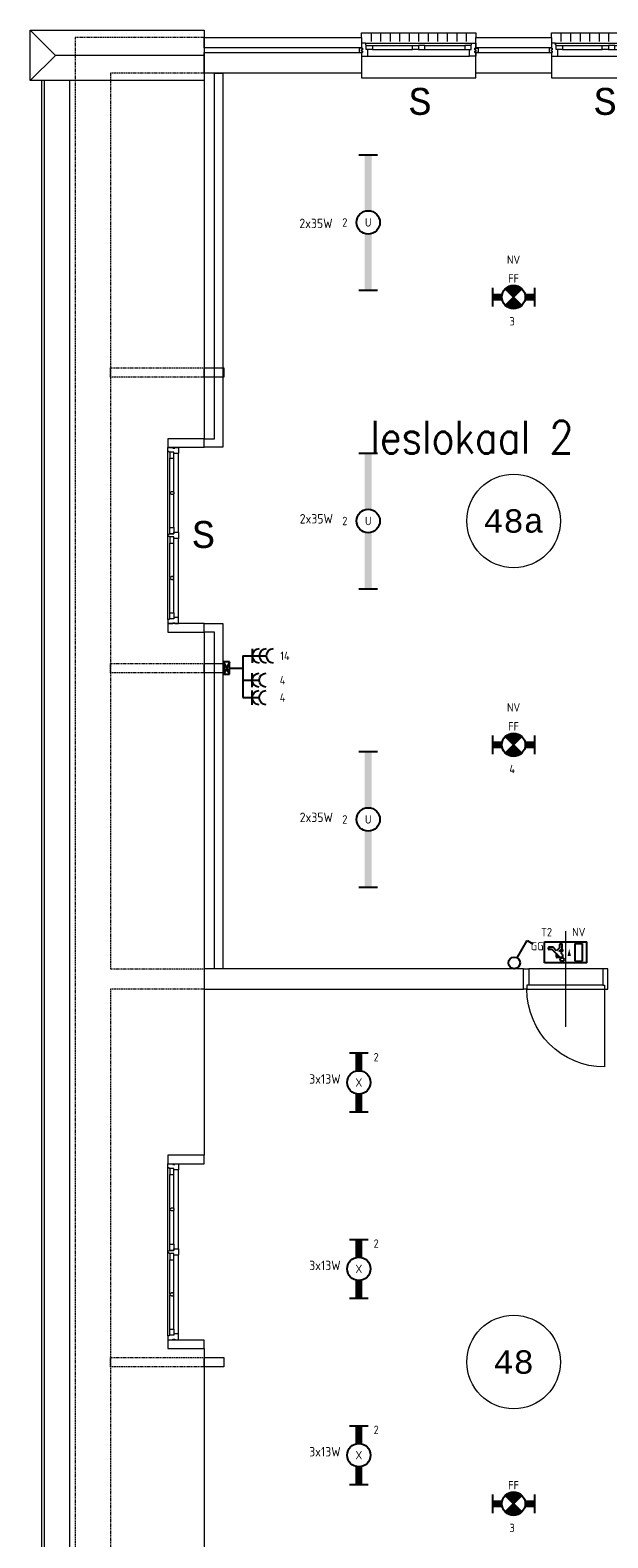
# Model space of a CAD drawing. Header units: millimetres. Extents: x 2723 to 84179, y 13128 to 40654.
# Tile 2 of 16: x 2723 to 8898, y 24534 to 40654. Entities that reach past the tile are written whole.
import ezdxf
from ezdxf.enums import TextEntityAlignment as Align
from ezdxf.xclip import XClip

# ---------------------------------------------------------------- set-up
doc = ezdxf.new("R2010")
doc.units = ezdxf.units.MM
doc.header["$LTSCALE"] = 50
doc.header["$XCLIPFRAME"] = 0
doc.linetypes.add('Xref-2e26$0$HIDDEN', pattern=[0.375, 0.25, -0.125])
doc.layers.get('0').update_dxf_attribs({"linetype": 'CONTINUOUS'})
for name, color, linetype in [('EL6222--', 3, 'CONTINUOUS'), ('EL6311--', 3, 'CONTINUOUS'), ('EL6350--', 3, 'CONTINUOUS'), ('Xref', 8, 'CONTINUOUS'), ('Xref-2e26$0$AL$1A---_ALGEMEEN', 8, 'CONTINUOUS'), ('Xref-2e26$0$AT$1A---_TEKST050', 8, 'CONTINUOUS'), ('Xref-2e26$0$AT$1A---_TEKST070', 8, 'CONTINUOUS'), ('Xref-2e26$0$EL6131--_WG', 3, 'CONTINUOUS')]:
    doc.layers.add(name, color=color, linetype=linetype)
doc.styles.add('buro-018', font='Isocp.shx', dxfattribs={"height": 90})
doc.styles.add('Xref-2e26$0$MONOTXT', font='MONOTXT')
doc.styles.add('Xref-2e26$0$ROMANS', font='ROMANS')

# ---------------------------------------------------------------- blocks, each defined once
blk = doc.blocks.new('*O59')
at = {"layer": 'Xref-2e26$0$AL$1A---_ALGEMEEN', "color": 0, "linetype": 'Continuous', "lineweight": 0}
for p, q in [((-508.33, 240), (-508.33, 150)), ((-406.66, 240), (-406.66, 150)), ((-305, 240), (-305, 150)), ((-203.33, 240), (-203.33, 150)), ((-101.66, 240), (-101.66, 150)), ((0, 240), (0, 150)), ((101.66, 240), (101.66, 150)), ((203.33, 240), (203.33, 150)), ((305, 240), (305, 150)), ((406.66, 240), (406.66, 150)), ((508.33, 240), (508.33, 150)), ((-565.5, 130), (565.5, 130)), ((-493, 106), (-67, 106)), ((-493, 63), (-67, 63)), ((67, 106), (493, 106)), ((67, 63), (493, 63)), ((-543, -9), (543, -9))]:
    blk.add_line(p, q, dxfattribs=at)
for points in [[(-610, 190), (-610, 240), (610, 240), (610, 190)], [(-610, -190), (-610, -240), (610, -240), (610, -190)]]:
    blk.add_lwpolyline(points, dxfattribs=at)
for points in [[(-635, 30), (-601, 30), (-601, 46), (-610, 46), (-610, 60), (-601, 60), (-601, 76), (-635, 76)], [(-610, -9), (-545.15, -9), (-543, -6.86), (-543, 63), (-560, 63), (-560, 114), (-565.5, 114), (-565.5, 127.78), (-567.72, 130), (-610, 130), (-610, 76), (-601, 76), (-601, 60), (-610, 60), (-610, 46), (-601, 46), (-601, 30), (-610, 30)], [(-560, 106), (-493, 106), (-493, 63), (-560, 63)], [(-67, 106), (0, 106), (0, 63), (-67, 63)], [(67, 106), (0, 106), (0, 63), (67, 63)], [(560, 106), (493, 106), (493, 63), (560, 63)], [(610, -9), (545.15, -9), (543, -6.86), (543, 63), (560, 63), (560, 114), (565.5, 114), (565.5, 127.78), (567.72, 130), (610, 130), (610, 76), (601, 76), (601, 60), (610, 60), (610, 46), (601, 46), (601, 30), (610, 30)], [(635, 30), (601, 30), (601, 46), (610, 46), (610, 60), (601, 60), (601, 76), (635, 76)]]:
    blk.add_lwpolyline(points, close=True, dxfattribs=at)
blk = doc.blocks.new('*O60')
at = {"layer": 'Xref-2e26$0$AL$1A---_ALGEMEEN', "color": 0, "linetype": 'Continuous', "lineweight": 0}
for p, q in [((-508.33, 240), (-508.33, 150)), ((-406.66, 240), (-406.66, 150)), ((-305, 240), (-305, 150)), ((-203.33, 240), (-203.33, 150)), ((-101.66, 240), (-101.66, 150)), ((0, 240), (0, 150)), ((101.66, 240), (101.66, 150)), ((203.33, 240), (203.33, 150)), ((305, 240), (305, 150)), ((406.66, 240), (406.66, 150)), ((508.33, 240), (508.33, 150)), ((-565.5, 130), (565.5, 130)), ((-493, 106), (-67, 106)), ((-493, 63), (-67, 63)), ((67, 106), (493, 106)), ((67, 63), (493, 63)), ((-543, -9), (543, -9))]:
    blk.add_line(p, q, dxfattribs=at)
for points in [[(-610, 190), (-610, 240), (610, 240), (610, 190)], [(-610, -190), (-610, -240), (610, -240), (610, -190)]]:
    blk.add_lwpolyline(points, dxfattribs=at)
for points in [[(-635, 30), (-601, 30), (-601, 46), (-610, 46), (-610, 60), (-601, 60), (-601, 76), (-635, 76)], [(-610, -9), (-545.15, -9), (-543, -6.86), (-543, 63), (-560, 63), (-560, 114), (-565.5, 114), (-565.5, 127.78), (-567.72, 130), (-610, 130), (-610, 76), (-601, 76), (-601, 60), (-610, 60), (-610, 46), (-601, 46), (-601, 30), (-610, 30)], [(-560, 106), (-493, 106), (-493, 63), (-560, 63)], [(-67, 106), (0, 106), (0, 63), (-67, 63)], [(67, 106), (0, 106), (0, 63), (67, 63)], [(560, 106), (493, 106), (493, 63), (560, 63)], [(610, -9), (545.15, -9), (543, -6.86), (543, 63), (560, 63), (560, 114), (565.5, 114), (565.5, 127.78), (567.72, 130), (610, 130), (610, 76), (601, 76), (601, 60), (610, 60), (610, 46), (601, 46), (601, 30), (610, 30)], [(635, 30), (601, 30), (601, 46), (610, 46), (610, 60), (601, 60), (601, 76), (635, 76)]]:
    blk.add_lwpolyline(points, close=True, dxfattribs=at)
blk = doc.blocks.new('Xref-2e26$0$DRPSTD')
at = {"layer": 'Xref-2e26$0$AL$1A---_ALGEMEEN', "color": 0, "linetype": 'Continuous', "lineweight": 0}
blk.add_lwpolyline([(-31.3, 0), (31.3, 0), (33.54, -2.23), (33.54, -47), (16.54, -47), (16.54, -98), (11.04, -98), (11.04, -111.78), (8.82, -114), (-8.74, -114), (-10.96, -111.78), (-10.96, -98), (-16.46, -98), (-16.46, -47), (-33.46, -47), (-33.46, -2.14)], close=True, dxfattribs=at)
blk = doc.blocks.new('*O88')
at = {"layer": 'Xref-2e26$0$AL$1A---_ALGEMEEN', "color": 0, "linetype": 'Continuous', "lineweight": 0}
for p, q in [((-57, 11), (-57, 898)), ((-33, 459), (-33, 826)), ((10, 460), (10, 826)), ((57, 34), (57, 876)), ((-33, 84), (-33, 450)), ((10, 84), (10, 449)), ((-57, -898), (-57, -11)), ((-33, -450), (-33, -84)), ((10, -449), (10, -84)), ((57, -876), (57, -34)), ((-33, -826), (-33, -459)), ((10, -826), (10, -460))]:
    blk.add_line(p, q, dxfattribs=at)
for points in [[(57, 942), (57, 878), (55, 876), (10, 876), (10, 892), (-41, 892), (-41, 898), (-55, 898), (-57, 900), (-57, 942), (-3, 942), (-3, 934), (18, 934), (18, 942)], [(-33, 892), (-33, 826), (10, 826), (10, 892)], [(-33, 16), (-33, 84), (10, 84), (10, 16)], [(-33, -16), (-33, -84), (10, -84), (10, -16)], [(57, -942), (57, -878), (55, -876), (10, -876), (10, -892), (-41, -892), (-41, -898), (-55, -898), (-57, -900), (-57, -942), (-3, -942), (-3, -934), (18, -934), (18, -942)], [(-33, -892), (-33, -826), (10, -826), (10, -892)]]:
    blk.add_lwpolyline(points, close=True, dxfattribs=at)
for points in [[(-33, 450), (-33, 459), (-30, 459, -0.397174), (-25, 464), (-22, 464, 0.406754), (-17, 470), (2, 470), (10, 460), (10, 449), (2, 439), (-17, 439, 0.406754), (-22, 444), (-25, 444, -0.397174), (-30, 450), (-33, 450)], [(-33, -450), (-33, -459), (-30, -459, 0.397174), (-25, -465), (-22, -465, -0.406754), (-17, -470), (2, -470), (10, -460), (10, -449), (2, -439), (-17, -439, -0.406754), (-22, -445), (-25, -445, 0.397174), (-30, -450), (-33, -450)]]:
    blk.add_lwpolyline(points, format="xyb", dxfattribs=at)
at = {"layer": 'Xref-2e26$0$AL$1A---_ALGEMEEN', "color": 0, "linetype": 'Continuous', "lineweight": 0, "rotation": 270}
blk.add_blockref('Xref-2e26$0$DRPSTD', (57, 0), dxfattribs=at)
blk = doc.blocks.new('*O89')
at = {"layer": 'Xref-2e26$0$AL$1A---_ALGEMEEN', "color": 0, "linetype": 'Continuous', "lineweight": 0}
for p, q in [((-57, 11), (-57, 898)), ((-33, 459), (-33, 826)), ((10, 460), (10, 826)), ((57, 34), (57, 876)), ((-33, 84), (-33, 450)), ((10, 84), (10, 449)), ((-57, -898), (-57, -11)), ((-33, -450), (-33, -84)), ((10, -449), (10, -84)), ((57, -876), (57, -34)), ((-33, -826), (-33, -459)), ((10, -826), (10, -460))]:
    blk.add_line(p, q, dxfattribs=at)
for points in [[(57, 942), (57, 878), (55, 876), (10, 876), (10, 892), (-41, 892), (-41, 898), (-55, 898), (-57, 900), (-57, 942), (-3, 942), (-3, 934), (18, 934), (18, 942)], [(-33, 892), (-33, 826), (10, 826), (10, 892)], [(-33, 16), (-33, 84), (10, 84), (10, 16)], [(-33, -16), (-33, -84), (10, -84), (10, -16)], [(57, -942), (57, -878), (55, -876), (10, -876), (10, -892), (-41, -892), (-41, -898), (-55, -898), (-57, -900), (-57, -942), (-3, -942), (-3, -934), (18, -934), (18, -942)], [(-33, -892), (-33, -826), (10, -826), (10, -892)]]:
    blk.add_lwpolyline(points, close=True, dxfattribs=at)
for points in [[(-33, 450), (-33, 459), (-30, 459, -0.397174), (-25, 464), (-22, 464, 0.406754), (-17, 470), (2, 470), (10, 460), (10, 449), (2, 439), (-17, 439, 0.406754), (-22, 444), (-25, 444, -0.397174), (-30, 450), (-33, 450)], [(-33, -450), (-33, -459), (-30, -459, 0.397174), (-25, -465), (-22, -465, -0.406754), (-17, -470), (2, -470), (10, -460), (10, -449), (2, -439), (-17, -439, -0.406754), (-22, -445), (-25, -445, 0.397174), (-30, -450), (-33, -450)]]:
    blk.add_lwpolyline(points, format="xyb", dxfattribs=at)
at = {"layer": 'Xref-2e26$0$AL$1A---_ALGEMEEN', "color": 0, "linetype": 'Continuous', "lineweight": 0, "rotation": 270}
blk.add_blockref('Xref-2e26$0$DRPSTD', (57, 0), dxfattribs=at)
blk = doc.blocks.new('Xref-2e26$0$ED0831')
at = {"layer": 'Xref-2e26$0$AL$1A---_ALGEMEEN', "color": 0, "linetype": 'Continuous', "lineweight": 0}
for p, q in [((450, -400), (450, 620)), ((0, 0), (0, 220)), ((0, 220), (55, 220)), ((55, 220), (845, 220)), ((55, 220), (55, 45)), ((900, 220), (845, 220)), ((845, 220), (845, 45)), ((900, 0), (900, 220)), ((35, 0), (0, 0)), ((55, 45), (35, 45)), ((35, 45), (35, 0)), ((35, 0), (35, -830)), ((865, 0), (35, 0)), ((55, 45), (845, 45)), ((845, 45), (865, 45)), ((865, 45), (865, 0)), ((865, 0), (900, 0))]:
    blk.add_line(p, q, dxfattribs=at)
blk.add_arc((35, 0), 830, 270, 360, dxfattribs=at)
blk = doc.blocks.new('*O102')
at = {"layer": 'Xref-2e26$0$AL$1A---_ALGEMEEN', "color": 0, "linetype": 'Continuous', "lineweight": 0}
for p in [(-1205, 270), (-1205, -270), (655, 0)]:
    blk.add_line(p, (-935, 0), dxfattribs=at)
blk.add_lwpolyline([(655, 270), (655, -270), (-1205, -270), (-1205, 270)], close=True, dxfattribs=at)
blk = doc.blocks.new('Xref-2e26$0$E00112')
at = {"color": 0, "linetype": 'Continuous'}
for p, q in [((0, 1), (-1, 1)), ((-1, 1), (-1, 0)), ((-1, 0), (0, 1)), ((-1, 1), (0, 0)), ((-1, 0), (0, 0)), ((0, 0), (0, 1))]:
    blk.add_line(p, q, dxfattribs=at)
blk = doc.blocks.new('Xref-2e26')
at = {"layer": 'Xref-2e26$0$AL$1A---_ALGEMEEN', "linetype": 'Continuous', "lineweight": 0}
for p, q in [((80622.42, 107741.73), (80622.42, 103451.73)), ((78882.42, 107281.73), (78882.42, 81336.73)), ((78912.42, 107281.73), (78912.42, 81336.73)), ((79182.42, 107281.73), (79182.42, 81336.73)), ((80622.42, 101386.73), (80622.42, 95791.73)), ((80622.42, 93726.73), (80622.42, 88136.73))]:
    blk.add_line(p, q, dxfattribs=at)
at = {"layer": 'Xref-2e26$0$AL$1A---_ALGEMEEN', "linetype": 'Xref-2e26$0$HIDDEN', "lineweight": 0}
for points in [[(80622.42, 107741.73), (79242.42, 107741.73), (79242.42, 80876.73), (80622.42, 80876.73)], [(80622.42, 107361.73), (79622.42, 107361.73), (79622.42, 97786.73), (80622.42, 97786.73)], [(80622.42, 97566.73), (79622.42, 97566.73), (79622.42, 81256.73), (80622.42, 81256.73)]]:
    blk.add_lwpolyline(points, dxfattribs=at)
at = {"layer": 'Xref-2e26$0$AL$1A---_ALGEMEEN', "linetype": 'Continuous', "lineweight": 0}
for points in [[(82304.92, 107631.73), (80622.42, 107631.73), (80622.42, 107741.73), (82304.92, 107741.73)], [(84334.92, 107631.73), (83524.92, 107631.73), (83524.92, 107741.73), (84334.92, 107741.73)], [(82304.92, 107361.73), (80622.42, 107361.73), (80622.42, 107581.73), (82304.92, 107581.73)], [(84334.92, 107361.73), (83524.92, 107361.73), (83524.92, 107581.73), (84334.92, 107581.73)], [(80822.42, 103361.73), (80622.42, 103361.73), (80622.42, 103451.73), (80732.42, 103451.73), (80732.42, 107361.73), (80822.42, 107361.73)], [(80622.42, 104211.73), (80832.42, 104211.73), (80832.42, 104111.73), (80622.42, 104111.73)], [(80622.42, 103361.73), (80622.42, 103451.73), (80232.42, 103451.73), (80232.42, 103361.73)], [(80622.42, 101386.73), (80622.42, 101476.73), (80232.42, 101476.73), (80232.42, 101386.73)], [(80622.42, 101476.73), (80822.42, 101476.73), (80822.42, 97786.73), (80732.42, 97786.73), (80732.42, 101386.73), (80622.42, 101386.73)], [(80622.42, 101051.73), (80832.42, 101051.73), (80832.42, 100951.73), (80622.42, 100951.73)], [(80622.42, 97566.73), (84037.42, 97566.73), (84037.42, 97786.73), (80622.42, 97786.73)], [(80622.42, 95701.73), (80622.42, 95791.73), (80232.42, 95791.73), (80232.42, 95701.73)], [(80622.42, 93726.73), (80622.42, 93816.73), (80232.42, 93816.73), (80232.42, 93726.73)], [(80622.42, 93631.73), (80832.42, 93631.73), (80832.42, 93531.73), (80622.42, 93531.73)]]:
    blk.add_lwpolyline(points, close=True, dxfattribs=at)
at = {"layer": 'Xref-2e26$0$AL$1A---_ALGEMEEN', "linetype": 'Xref-2e26$0$HIDDEN', "lineweight": 0}
for points in [[(79622.42, 104211.73), (80622.42, 104211.73), (80622.42, 104111.73), (79622.42, 104111.73)], [(79622.42, 101051.73), (80622.42, 101051.73), (80622.42, 100951.73), (79622.42, 100951.73)], [(79622.42, 93631.73), (80622.42, 93631.73), (80622.42, 93531.73), (79622.42, 93531.73)]]:
    blk.add_lwpolyline(points, close=True, dxfattribs=at)
at = {"layer": 'Xref-2e26$0$AL$1A---_ALGEMEEN', "linetype": 'Continuous', "lineweight": 0}
for centre in [(83929.92, 102574.23), (83929.92, 93581.73)]:
    blk.add_circle(centre, 500, dxfattribs=at)
for name, p in [('*O102', (79967.42, 107551.73)), ('*O59', (82914.92, 107551.73)), ('*O60', (84944.92, 107551.73)), ('*O88', (80289.42, 102419.23)), ('*O89', (80289.42, 94759.23))]:
    blk.add_blockref(name, p, dxfattribs=at)
at = {"layer": 'Xref-2e26$0$AL$1A---_ALGEMEEN', "linetype": 'Continuous', "lineweight": 0, "yscale": -1, "rotation": 180}
blk.add_blockref('Xref-2e26$0$ED0831', (84937.42, 97566.73), dxfattribs=at)
at = {"layer": 'Xref-2e26$0$EL6131--_WG', "linetype": 'Continuous', "lineweight": 0, "xscale": 60, "yscale": 130, "zscale": 60, "rotation": 180}
blk.add_blockref('Xref-2e26$0$E00112', (80832.42, 101066.73), dxfattribs=at)
at = {"layer": 'Xref-2e26$0$AT$1A---_TEKST050', "linetype": 'Continuous', "lineweight": 0, "style": 'Xref-2e26$0$MONOTXT'}
for s, height, p in [('S', 287.99994, (82930.63, 107060.33)), ('S', 287.99994, (84910.09, 107060.33)), ('48a', 250.00002, (83929.91, 102574.24)), ('S', 287.99994, (80615.94, 102429.69)), ('48', 250.00002, (83929.86, 93581.68))]:
    blk.add_text(s, height=height, dxfattribs=at).set_placement(p, align=Align.MIDDLE)
at = {"layer": 'Xref-2e26$0$AT$1A---_TEKST070', "linetype": 'Continuous', "lineweight": 0, "style": 'Xref-2e26$0$ROMANS', "width": 0.857143}
blk.add_text('leslokaal 2', height=349.99998, dxfattribs=at).set_placement((82398.13, 103294.2))
blk = doc.blocks.new('1115B61449')
at = {"color": 0}
for p, q in [((-14.49, 2), (-14.49, -2)), ((14.49, 2), (14.49, -2))]:
    blk.add_line(p, q, dxfattribs=at)
at = {"color": 0, "linetype": 'Continuous'}
blk.add_circle((0, 0), 2.5, dxfattribs=at)
at = {"color": 0}
for points in [[(-2.5, 0.75), (-14.49, 0.75), (-2.5, -0.75), (-14.49, -0.75)], [(2.5, 0.75), (14.49, 0.75), (2.5, -0.75), (14.49, -0.75)]]:
    blk.add_solid(points, dxfattribs=at)
at = {"color": 0, "linetype": 'Continuous', "style": 'buro-018'}
for tag, p in [('E_GKAST', (0, 8)), ('E_GROEP', (0, 5)), ('E_SGROEP', (4.5, 5)), ('E_ARMCODE', (0, 0)), ('E_SLET', (4.5, -3))]:
    blk.add_attdef(tag, text='', height=1.8, dxfattribs=at).set_placement(p, align=Align.MIDDLE)
blk = doc.blocks.new('1114A1')
at = {"color": 0, "linetype": 'Continuous'}
for p, q in [((0.62, 3.33), (2.74, 7)), ((2.74, 7), (3.95, 6.3))]:
    blk.add_line(p, q, dxfattribs=at)
blk.add_circle((0, 2.25), 1.25, dxfattribs=at)
at = {"color": 0, "linetype": 'Continuous', "style": 'buro-018'}
for tag, p in [('E_SLET1', (3.36, 9)), ('E_GROEP', (0, 0)), ('E_GKAST', (0, 0))]:
    blk.add_attdef(tag, text='', height=1.8, dxfattribs=at).set_placement(p, align=Align.MIDDLE)
at = {"color": 0, "linetype": 'Continuous', "style": 'buro-018', "flags": 1}
for tag in ['E_MATCODE', 'E_SGROEP']:
    blk.add_attdef(tag, text='', height=1.8, dxfattribs=at).set_placement((0, 0), align=Align.MIDDLE)
blk = doc.blocks.new('111304A')
at = {"color": 0, "linetype": 'Continuous'}
for p, q in [((0, 1), (0, 4.5)), ((-1.5, 3), (1.5, 3))]:
    blk.add_line(p, q, dxfattribs=at)
for centre in [(0, 6), (0, 4.5)]:
    blk.add_arc(centre, 1.5, 180, 0, dxfattribs=at)
at = {"color": 0, "linetype": 'Continuous', "style": 'buro-018'}
for tag, p in [('E_GKAST', (0, 11.5)), ('E_GROEP', (0, 8.5)), ('E_SGROEP', (4.5, 8.5))]:
    blk.add_attdef(tag, text='', height=1.8, dxfattribs=at).set_placement(p, align=Align.MIDDLE)
at = {"color": 0, "linetype": 'Continuous', "style": 'buro-018', "flags": 1}
for tag, p in [('E_VERMCODE', (13, 8.5)), ('E_MATCODE', (0, 0))]:
    blk.add_attdef(tag, text='', height=1.8, dxfattribs=at).set_placement(p, align=Align.MIDDLE)
blk = doc.blocks.new('111304B')
at = {"color": 0, "linetype": 'Continuous'}
for p, q in [((0, 1), (0, 6)), ((-1.5, 3), (1.5, 3))]:
    blk.add_line(p, q, dxfattribs=at)
for centre in [(0, 7.5), (0, 6), (0, 4.5)]:
    blk.add_arc(centre, 1.5, 180, 0, dxfattribs=at)
at = {"color": 0, "linetype": 'Continuous', "style": 'buro-018'}
for tag, p in [('E_GKAST', (0, 13)), ('E_GROEP', (0, 10)), ('E_SGROEP', (4.5, 10))]:
    blk.add_attdef(tag, text='', height=1.8, dxfattribs=at).set_placement(p, align=Align.MIDDLE)
at = {"color": 0, "linetype": 'Continuous', "style": 'buro-018', "flags": 1}
for tag, p in [('E_VERMCODE', (13, 10)), ('E_MATCODE', (0, 0))]:
    blk.add_attdef(tag, text='', height=1.8, dxfattribs=at).set_placement(p, align=Align.MIDDLE)
blk = doc.blocks.new('E00018')
at = {"color": 0, "linetype": 'Continuous'}
for p, q in [((-1.77, -1.77), (1.77, 1.77)), ((1.77, -1.77), (-1.77, 1.77))]:
    blk.add_line(p, q, dxfattribs=at)
at = {"color": 0, "linetype": 'Continuous', "const_width": 2.5}
for points in [[(-0.88, 0.88, -0.198912), (0, 1.25, -0.198912), (0.88, 0.88, -1)], [(-0.88, -0.88, 0.198912), (0, -1.25, 0.198912), (0.88, -0.88, 1)]]:
    blk.add_lwpolyline(points, format="xyb", dxfattribs=at)
blk = doc.blocks.new('1115B7330-NO1')
at = {"color": 0}
for p, q in [((-4.5, 2), (-4.5, -2)), ((4.5, 2), (4.5, -2))]:
    blk.add_line(p, q, dxfattribs=at)
at = {"color": 0, "linetype": 'Continuous'}
blk.add_circle((0, 0), 2.5, dxfattribs=at)
at = {"color": 0}
for points in [[(-2.5, 0.75), (-4.5, 0.75), (-2.5, -0.75), (-4.5, -0.75)], [(2.5, 0.75), (4.5, 0.75), (2.5, -0.75), (4.5, -0.75)]]:
    blk.add_solid(points, dxfattribs=at)
at = {"color": 0, "zscale": 50}
blk.add_blockref('E00018', (0, 0), dxfattribs=at)
at = {"color": 0, "linetype": 'Continuous', "style": 'buro-018'}
for tag, p in [('E_GKAST', (0, 8)), ('E_GROEP', (0, 5)), ('E_SGROEP', (4.5, 5)), ('E_ARMCODE', (0, 0)), ('E_SLET', (4.5, -3))]:
    blk.add_attdef(tag, text='', height=1.8, dxfattribs=at).set_placement(p, align=Align.MIDDLE)
blk = doc.blocks.new('1115C2J')
at = {"color": 0, "linetype": 'Continuous'}
for p, q in [((-4.5, 5.5), (4.5, 5.5)), ((-4.5, 1), (-4.5, 5.5)), ((-2.68, 4.35), (-3.52, 4.35)), ((-2.88, 3.87), (-3.52, 3.87)), ((-1.27, 2.26), (-2.88, 3.87)), ((-1.94, 3.61), (-2.68, 4.35)), ((-1.24, 4.31), (-1.94, 3.61)), ((-1.37, 3.5), (-0.76, 4.11)), ((-1.23, 3.35), (-1.37, 3.5)), ((-1.24, 4.31), (-1.24, 4.91)), ((-0.87, 3.71), (-1.23, 3.35)), ((-0.65, 3.49), (-1.01, 3.13)), ((-0.76, 4.11), (-0.76, 4.91)), ((2, 5.15), (3.5, 5.15)), ((2, 1.35), (2, 5.15)), ((3.5, 5.15), (3.5, 1.35)), ((4.5, 1), (4.5, 5.5)), ((4.5, 1), (-4.5, 1)), ((-1.94, 2.93), (-2.04, 2.83)), ((-2.04, 2.83), (-2.04, 2.34)), ((-0.99, 2.14), (-1.84, 2.14)), ((-1.71, 2.7), (-1.72, 2.7)), ((-1.72, 2.7), (-1.72, 2.46)), ((-1.47, 2.46), (-1.72, 2.46)), ((-0.71, 2.83), (-1.01, 3.13)), ((2, 1.35), (3.5, 1.35))]:
    blk.add_line(p, q, dxfattribs=at)
blk.add_lwpolyline([(0.75, 4, 0, 0.7, 0), (0.75, 2.5, 0.7, 0.7, 0)], format="xyseb", dxfattribs=at)
blk.add_circle((-0.76, 1.75), 0.4, dxfattribs=at)
for centre, radius, start, end in [((-3.52, 4.11), 0.24, 90, 270), ((-1, 4.91), 0.24, 0, 180), ((-0.76, 3.6), 0.16, 315, 135), ((-1.84, 2.34), 0.2, 180, 270), ((-0.99, 2.54), 0.4, 225, 45)]:
    blk.add_arc(centre, radius, start, end, dxfattribs=at)
at = {"color": 0, "linetype": 'Continuous', "style": 'buro-018'}
for tag, p in [('E_GKAST', (0, 15.17)), ('E_GROEP', (0, 12.17)), ('E_SGROEP', (4.5, 12.17)), ('E_ARMCODE', (0, 8))]:
    blk.add_attdef(tag, text='', height=1.8, dxfattribs=at).set_placement(p, align=Align.MIDDLE)
blk = doc.blocks.new('1115B6630')
at = {"color": 0}
for p, q in [((-6.3, 2), (-6.3, -2)), ((6.3, 2), (6.3, -2))]:
    blk.add_line(p, q, dxfattribs=at)
at = {"color": 0, "linetype": 'Continuous'}
blk.add_circle((0, 0), 2.5, dxfattribs=at)
at = {"color": 0}
for points in [[(-2.5, 0.75), (-6.3, 0.75), (-2.5, -0.75), (-6.3, -0.75)], [(2.5, 0.75), (6.3, 0.75), (2.5, -0.75), (6.3, -0.75)]]:
    blk.add_solid(points, dxfattribs=at)
at = {"color": 0, "linetype": 'Continuous', "style": 'buro-018'}
for tag, p in [('E_GKAST', (0, 8)), ('E_GROEP', (0, 5)), ('E_SGROEP', (4.5, 5)), ('E_ARMCODE', (0, 0)), ('E_SLET', (4.5, -3))]:
    blk.add_attdef(tag, text='', height=1.8, dxfattribs=at).set_placement(p, align=Align.MIDDLE)

msp = doc.modelspace()

# ---------------------------------------------------------------- linework, layer by layer
at = {"layer": 'EL6222--', "color": 1}
for p, q in [((4997, 33964), (4997, 33517)), ((4853, 33834), (4997, 33834))]:
    msp.add_line(p, q, dxfattribs=at)

# ---------------------------------------------------------------- block references
at = {"layer": 'EL6222--'}
ref = msp.add_blockref('111304B', (4947, 33964), dxfattribs=dict(at, xscale=50, yscale=50, zscale=50, rotation=270))
ref.add_attrib('E_GROEP', '14', dxfattribs={"layer": '0', "color": 1, "linetype": 'Continuous', "height": 90, "style": 'buro-018'}).set_placement((5447, 33964), align=Align.MIDDLE)
ref = msp.add_blockref('111304A', (4947, 33704), dxfattribs=dict(at, xscale=-50, yscale=50, zscale=50, rotation=270))
ref.add_attrib('E_GROEP', '4', dxfattribs={"layer": '0', "color": 1, "linetype": 'Continuous', "height": 90, "style": 'buro-018'}).set_placement((5422, 33704), align=Align.MIDDLE)
ref = msp.add_blockref('111304A', (4947, 33517), dxfattribs=dict(at, xscale=-50, yscale=50, zscale=50, rotation=270))
ref.add_attrib('E_GROEP', '4', dxfattribs={"layer": '0', "color": 1, "linetype": 'Continuous', "height": 90, "style": 'buro-018'}).set_placement((5422, 33517), align=Align.MIDDLE)
at = {"layer": 'EL6311--'}
ref = msp.add_blockref('1115B61449', (6337, 38598), dxfattribs=dict(at, xscale=50, yscale=50, zscale=50, rotation=90))
ref.add_attrib('E_ARMCODE', 'U', dxfattribs={"layer": '0', "color": 1, "linetype": 'Continuous', "height": 90, "style": 'buro-018'}).set_placement((6337, 38598), align=Align.MIDDLE)
ref.add_attrib('E_GROEP', '2', dxfattribs={"layer": '0', "color": 1, "linetype": 'Continuous', "height": 90, "style": 'buro-018'}).set_placement((6087, 38598), align=Align.MIDDLE)
ref = msp.add_blockref('1115B61449', (6337, 35406), dxfattribs=dict(at, xscale=50, yscale=50, zscale=50, rotation=90))
ref.add_attrib('E_ARMCODE', 'U', dxfattribs={"layer": '0', "color": 1, "linetype": 'Continuous', "height": 90, "style": 'buro-018'}).set_placement((6337, 35406), align=Align.MIDDLE)
ref.add_attrib('E_GROEP', '2', dxfattribs={"layer": '0', "color": 1, "linetype": 'Continuous', "height": 90, "style": 'buro-018'}).set_placement((6087, 35406), align=Align.MIDDLE)
ref = msp.add_blockref('1115B61449', (6337, 32215), dxfattribs=dict(at, xscale=50, yscale=50, zscale=50, rotation=90))
ref.add_attrib('E_ARMCODE', 'U', dxfattribs={"layer": '0', "color": 1, "linetype": 'Continuous', "height": 90, "style": 'buro-018'}).set_placement((6337, 32215), align=Align.MIDDLE)
ref.add_attrib('E_GROEP', '2', dxfattribs={"layer": '0', "color": 1, "linetype": 'Continuous', "height": 90, "style": 'buro-018'}).set_placement((6087, 32215), align=Align.MIDDLE)
at = {"layer": 'EL6311--', "xscale": 50, "yscale": 50, "zscale": 50}
msp.add_blockref('1114A1', (7898, 30569), dxfattribs=at)
at = {"layer": 'EL6311--'}
ref = msp.add_blockref('1115B6630', (6237, 29403), dxfattribs=dict(at, xscale=50, yscale=50, zscale=50, rotation=90))
ref.add_attrib('E_ARMCODE', 'X', dxfattribs={"layer": '0', "color": 1, "linetype": 'Continuous', "height": 90, "style": 'buro-018'}).set_placement((6237, 29403), align=Align.MIDDLE)
ref.add_attrib('E_GROEP', '2', dxfattribs={"layer": '0', "color": 1, "linetype": 'Continuous', "height": 90, "style": 'buro-018'}).set_placement((6422, 29673), align=Align.MIDDLE)
ref = msp.add_blockref('1115B6630', (6237, 27410), dxfattribs=dict(at, xscale=50, yscale=50, zscale=50, rotation=90))
ref.add_attrib('E_ARMCODE', 'X', dxfattribs={"layer": '0', "color": 1, "linetype": 'Continuous', "height": 90, "style": 'buro-018'}).set_placement((6237, 27410), align=Align.MIDDLE)
ref.add_attrib('E_GROEP', '2', dxfattribs={"layer": '0', "color": 1, "linetype": 'Continuous', "height": 90, "style": 'buro-018'}).set_placement((6422, 27680), align=Align.MIDDLE)
ref = msp.add_blockref('1115B6630', (6237, 25418), dxfattribs=dict(at, xscale=50, yscale=50, zscale=50, rotation=90))
ref.add_attrib('E_ARMCODE', 'X', dxfattribs={"layer": '0', "color": 1, "linetype": 'Continuous', "height": 90, "style": 'buro-018'}).set_placement((6237, 25418), align=Align.MIDDLE)
ref.add_attrib('E_GROEP', '2', dxfattribs={"layer": '0', "color": 1, "linetype": 'Continuous', "height": 90, "style": 'buro-018'}).set_placement((6422, 25688), align=Align.MIDDLE)
at = {"layer": 'EL6350--'}
ref = msp.add_blockref('1115B7330-NO1', (7891, 37800), dxfattribs=dict(at, xscale=50, yscale=50, zscale=50))
ref.add_attrib('E_ARMCODE', 'FF', dxfattribs={"layer": '0', "color": 1, "linetype": 'Continuous', "height": 90, "style": 'buro-018'}).set_placement((7891, 37998), align=Align.MIDDLE)
ref.add_attrib('E_GROEP', '3', dxfattribs={"layer": '0', "color": 1, "linetype": 'Continuous', "height": 90, "style": 'buro-018'}).set_placement((7876, 37541), align=Align.MIDDLE)
ref.add_attrib('E_GKAST', 'NV', dxfattribs={"layer": '0', "color": 1, "linetype": 'Continuous', "height": 90, "style": 'buro-018'}).set_placement((7891, 38200), align=Align.MIDDLE)
ref = msp.add_blockref('1115B7330-NO1', (7891, 33013), dxfattribs=dict(at, xscale=50, yscale=50, zscale=50))
ref.add_attrib('E_ARMCODE', 'FF', dxfattribs={"layer": '0', "color": 1, "linetype": 'Continuous', "height": 90, "style": 'buro-018'}).set_placement((7891, 33210), align=Align.MIDDLE)
ref.add_attrib('E_GROEP', '4', dxfattribs={"layer": '0', "color": 1, "linetype": 'Continuous', "height": 90, "style": 'buro-018'}).set_placement((7876, 32754), align=Align.MIDDLE)
ref.add_attrib('E_GKAST', 'NV', dxfattribs={"layer": '0', "color": 1, "linetype": 'Continuous', "height": 90, "style": 'buro-018'}).set_placement((7891, 33413), align=Align.MIDDLE)
ref = msp.add_blockref('1115C2J', (8448, 30631), dxfattribs=dict(at, xscale=50, yscale=50, zscale=50))
ref.add_attrib('E_ARMCODE', 'GG', dxfattribs={"layer": '0', "color": 1, "linetype": 'Continuous', "height": 90, "style": 'buro-018'}).set_placement((8143, 30861), align=Align.MIDDLE)
ref.add_attrib('E_GROEP', 'T2', dxfattribs={"layer": '0', "color": 1, "linetype": 'Continuous', "height": 90, "style": 'buro-018'}).set_placement((8243, 31010), align=Align.MIDDLE)
ref.add_attrib('E_GKAST', 'NV', dxfattribs={"layer": '0', "color": 1, "linetype": 'Continuous', "height": 90, "style": 'buro-018'}).set_placement((8588, 31011), align=Align.MIDDLE)
ref = msp.add_blockref('1115B7330-NO1', (7891, 24899), dxfattribs=dict(at, xscale=50, yscale=50, zscale=50))
ref.add_attrib('E_ARMCODE', 'FF', dxfattribs={"layer": '0', "color": 1, "linetype": 'Continuous', "height": 90, "style": 'buro-018'}).set_placement((7891, 25096), align=Align.MIDDLE)
ref.add_attrib('E_GROEP', '3', dxfattribs={"layer": '0', "color": 1, "linetype": 'Continuous', "height": 90, "style": 'buro-018'}).set_placement((7876, 24640), align=Align.MIDDLE)
at = {"layer": 'Xref', "color": 8}
ref = msp.add_blockref('Xref-2e26', (-76039, -67168), dxfattribs=at)
XClip(ref).set_block_clipping_path([(78531.2540174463, 80295.5572919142), (160218.1995790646, 108097.5980193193)])

# ---------------------------------------------------------------- texts
at = {"layer": 'EL6222--', "color": 1, "style": 'buro-018'}
for s, p in [('2x35W', (5601, 38537)), ('2x35W', (5605, 35379)), ('2x35W', (5605, 32187)), ('3x13W', (5706, 29389)), ('3x13W', (5706, 27396)), ('3x13W', (5706, 25404))]:
    msp.add_text(s, height=101.2, dxfattribs=at).set_placement(p)

doc.saveas('drawing.dxf')
